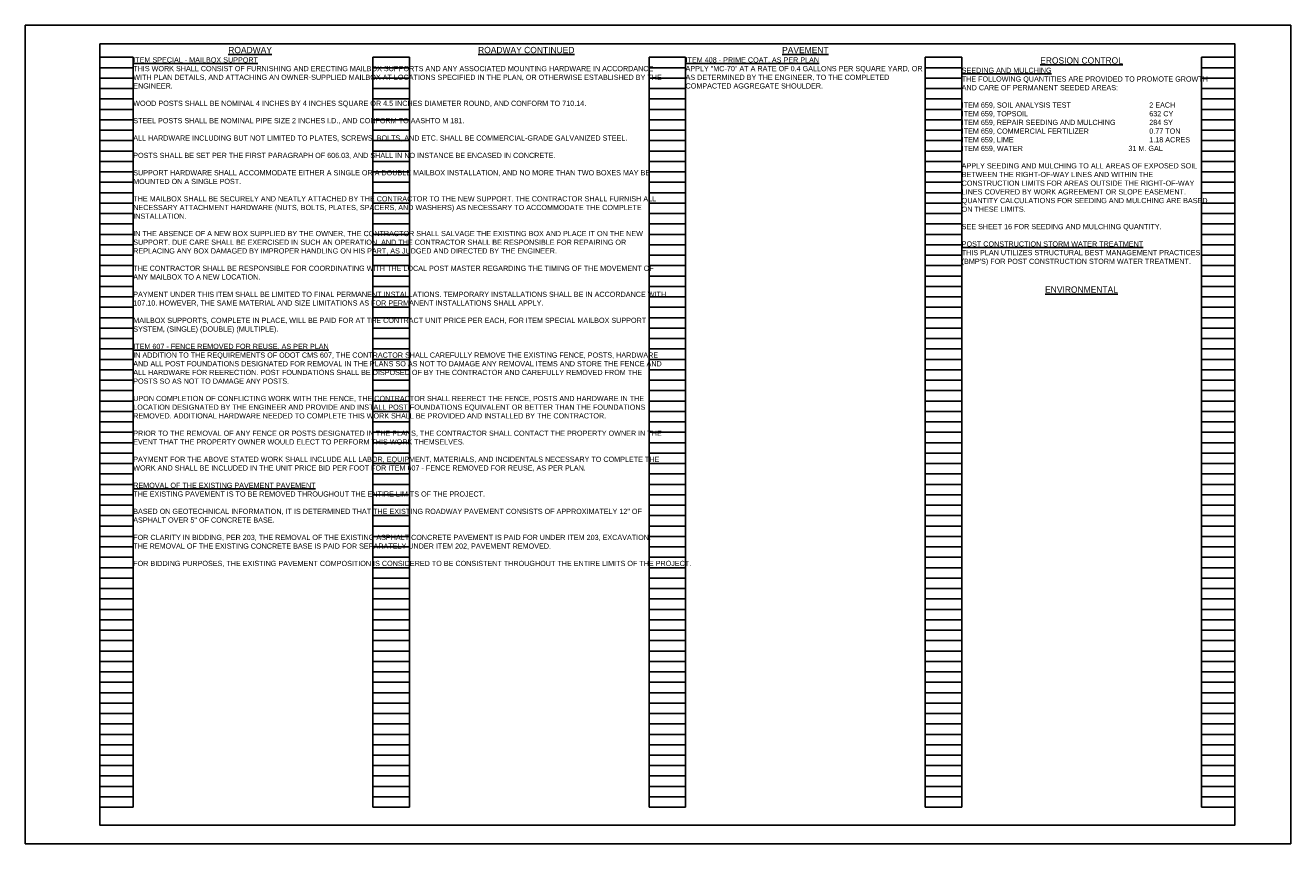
# Model space of a CAD drawing. Header units: feet. Extents: x 0 to 170, y -22 to 22.
# Tile 4 of 6: x 80 to 114, y 0 to 22. Entities that reach past the tile are written whole.
import ezdxf

# ---------------------------------------------------------------- set-up
doc = ezdxf.new("R2010")
doc.units = ezdxf.units.FT
doc.header["$LTSCALE"] = 20
doc.header["$MEASUREMENT"] = 0
doc.layers.add('0_Xref', color=7, linetype='Continuous')
doc.layers.add('TX_P_1', color=7, linetype='Continuous')
doc.styles.add('Slanted-Normal', font='font31.shx', dxfattribs={"height": 0.14})

# ---------------------------------------------------------------- blocks, each defined once
blk = doc.blocks.new('4COL')
at = {"layer": 'Defpoints', "color": 3, "linetype": 'Continuous'}
for p, q in [((2, 0.98), (2, 21.14)), ((2, 21.14), (2.9, 21.14)), ((2.9, 0.98), (2.9, 21.14)), ((9.34, 0.98), (9.34, 21.14)), ((9.34, 21.14), (10.32, 21.14)), ((10.32, 0.98), (10.32, 21.14)), ((16.76, 0.98), (16.76, 21.14)), ((16.76, 21.14), (17.74, 21.14)), ((17.74, 0.98), (17.74, 21.14)), ((24.18, 0.98), (24.18, 21.14)), ((24.18, 21.14), (25.16, 21.14)), ((25.16, 0.98), (25.16, 21.14)), ((31.6, 0.98), (31.6, 21.14)), ((31.6, 21.14), (32.5, 21.14)), ((32.5, 0.98), (32.5, 21.14)), ((2, 20.86), (2.9, 20.86)), ((9.34, 20.86), (10.32, 20.86)), ((16.76, 20.86), (17.74, 20.86)), ((24.18, 20.86), (25.16, 20.86)), ((31.6, 20.86), (32.5, 20.86)), ((2, 20.58), (2.9, 20.58)), ((9.34, 20.58), (10.32, 20.58)), ((16.76, 20.58), (17.74, 20.58)), ((24.18, 20.58), (25.16, 20.58)), ((31.6, 20.58), (32.5, 20.58)), ((2, 20.3), (2.9, 20.3)), ((9.34, 20.3), (10.32, 20.3)), ((16.76, 20.3), (17.74, 20.3)), ((24.18, 20.3), (25.16, 20.3)), ((31.6, 20.3), (32.5, 20.3)), ((2, 20.02), (2.9, 20.02)), ((2, 19.74), (2.9, 19.74)), ((9.34, 20.02), (10.32, 20.02)), ((9.34, 19.74), (10.32, 19.74)), ((16.76, 20.02), (17.74, 20.02)), ((16.76, 19.74), (17.74, 19.74)), ((24.18, 20.02), (25.16, 20.02)), ((24.18, 19.74), (25.16, 19.74)), ((31.6, 20.02), (32.5, 20.02)), ((31.6, 19.74), (32.5, 19.74)), ((2, 19.46), (2.9, 19.46)), ((9.34, 19.46), (10.32, 19.46)), ((16.76, 19.46), (17.74, 19.46)), ((24.18, 19.46), (25.16, 19.46)), ((31.6, 19.46), (32.5, 19.46)), ((2, 19.18), (2.9, 19.18)), ((9.34, 19.18), (10.32, 19.18)), ((16.76, 19.18), (17.74, 19.18)), ((24.18, 19.18), (25.16, 19.18)), ((31.6, 19.18), (32.5, 19.18)), ((2, 18.9), (2.9, 18.9)), ((9.34, 18.9), (10.32, 18.9)), ((16.76, 18.9), (17.74, 18.9)), ((24.18, 18.9), (25.16, 18.9)), ((31.6, 18.9), (32.5, 18.9)), ((2, 18.62), (2.9, 18.62)), ((9.34, 18.62), (10.32, 18.62)), ((16.76, 18.62), (17.74, 18.62)), ((24.18, 18.62), (25.16, 18.62)), ((31.6, 18.62), (32.5, 18.62)), ((2, 18.34), (2.9, 18.34)), ((2, 18.06), (2.9, 18.06)), ((9.34, 18.34), (10.32, 18.34)), ((9.34, 18.06), (10.32, 18.06)), ((16.76, 18.34), (17.74, 18.34)), ((16.76, 18.06), (17.74, 18.06)), ((24.18, 18.34), (25.16, 18.34)), ((24.18, 18.06), (25.16, 18.06)), ((31.6, 18.34), (32.5, 18.34)), ((31.6, 18.06), (32.5, 18.06)), ((2, 17.78), (2.9, 17.78)), ((9.34, 17.78), (10.32, 17.78)), ((16.76, 17.78), (17.74, 17.78)), ((24.18, 17.78), (25.16, 17.78)), ((31.6, 17.78), (32.5, 17.78)), ((2, 17.5), (2.9, 17.5)), ((9.34, 17.5), (10.32, 17.5)), ((16.76, 17.5), (17.74, 17.5)), ((24.18, 17.5), (25.16, 17.5)), ((31.6, 17.5), (32.5, 17.5)), ((2, 17.22), (2.9, 17.22)), ((9.34, 17.22), (10.32, 17.22)), ((16.76, 17.22), (17.74, 17.22)), ((24.18, 17.22), (25.16, 17.22)), ((31.6, 17.22), (32.5, 17.22)), ((2, 16.94), (2.9, 16.94)), ((9.34, 16.94), (10.32, 16.94)), ((16.76, 16.94), (17.74, 16.94)), ((24.18, 16.94), (25.16, 16.94)), ((31.6, 16.94), (32.5, 16.94)), ((2, 16.66), (2.9, 16.66)), ((2, 16.38), (2.9, 16.38)), ((9.34, 16.66), (10.32, 16.66)), ((9.34, 16.38), (10.32, 16.38)), ((16.76, 16.66), (17.74, 16.66)), ((16.76, 16.38), (17.74, 16.38)), ((24.18, 16.66), (25.16, 16.66)), ((24.18, 16.38), (25.16, 16.38)), ((31.6, 16.66), (32.5, 16.66)), ((31.6, 16.38), (32.5, 16.38)), ((2, 16.1), (2.9, 16.1)), ((9.34, 16.1), (10.32, 16.1)), ((16.76, 16.1), (17.74, 16.1)), ((24.18, 16.1), (25.16, 16.1)), ((31.6, 16.1), (32.5, 16.1)), ((2, 15.82), (2.9, 15.82)), ((9.34, 15.82), (10.32, 15.82)), ((16.76, 15.82), (17.74, 15.82)), ((24.18, 15.82), (25.16, 15.82)), ((31.6, 15.82), (32.5, 15.82)), ((2, 15.54), (2.9, 15.54)), ((9.34, 15.54), (10.32, 15.54)), ((16.76, 15.54), (17.74, 15.54)), ((24.18, 15.54), (25.16, 15.54)), ((31.6, 15.54), (32.5, 15.54)), ((2, 15.26), (2.9, 15.26)), ((2, 14.98), (2.9, 14.98)), ((9.34, 15.26), (10.32, 15.26)), ((9.34, 14.98), (10.32, 14.98)), ((16.76, 15.26), (17.74, 15.26)), ((16.76, 14.98), (17.74, 14.98)), ((24.18, 15.26), (25.16, 15.26)), ((24.18, 14.98), (25.16, 14.98)), ((31.6, 15.26), (32.5, 15.26)), ((31.6, 14.98), (32.5, 14.98)), ((2, 14.7), (2.9, 14.7)), ((9.34, 14.7), (10.32, 14.7)), ((16.76, 14.7), (17.74, 14.7)), ((24.18, 14.7), (25.16, 14.7)), ((31.6, 14.7), (32.5, 14.7)), ((2, 14.42), (2.9, 14.42)), ((9.34, 14.42), (10.32, 14.42)), ((16.76, 14.42), (17.74, 14.42)), ((24.18, 14.42), (25.16, 14.42)), ((31.6, 14.42), (32.5, 14.42)), ((2, 14.14), (2.9, 14.14)), ((9.34, 14.14), (10.32, 14.14)), ((16.76, 14.14), (17.74, 14.14)), ((24.18, 14.14), (25.16, 14.14)), ((31.6, 14.14), (32.5, 14.14)), ((2, 13.86), (2.9, 13.86)), ((9.34, 13.86), (10.32, 13.86)), ((16.76, 13.86), (17.74, 13.86)), ((24.18, 13.86), (25.16, 13.86)), ((31.6, 13.86), (32.5, 13.86)), ((2, 13.58), (2.9, 13.58)), ((2, 13.3), (2.9, 13.3)), ((9.34, 13.58), (10.32, 13.58)), ((9.34, 13.3), (10.32, 13.3)), ((16.76, 13.58), (17.74, 13.58)), ((16.76, 13.3), (17.74, 13.3)), ((24.18, 13.58), (25.16, 13.58)), ((24.18, 13.3), (25.16, 13.3)), ((31.6, 13.58), (32.5, 13.58)), ((31.6, 13.3), (32.5, 13.3)), ((2, 13.02), (2.9, 13.02)), ((9.34, 13.02), (10.32, 13.02)), ((16.76, 13.02), (17.74, 13.02)), ((24.18, 13.02), (25.16, 13.02)), ((31.6, 13.02), (32.5, 13.02)), ((2, 12.74), (2.9, 12.74)), ((9.34, 12.74), (10.32, 12.74)), ((16.76, 12.74), (17.74, 12.74)), ((24.18, 12.74), (25.16, 12.74)), ((31.6, 12.74), (32.5, 12.74)), ((2, 12.46), (2.9, 12.46)), ((9.34, 12.46), (10.32, 12.46)), ((16.76, 12.46), (17.74, 12.46)), ((24.18, 12.46), (25.16, 12.46)), ((31.6, 12.46), (32.5, 12.46)), ((2, 12.18), (2.9, 12.18)), ((2, 11.9), (2.9, 11.9)), ((9.34, 12.18), (10.32, 12.18)), ((9.34, 11.9), (10.32, 11.9)), ((16.76, 12.18), (17.74, 12.18)), ((16.76, 11.9), (17.74, 11.9)), ((24.18, 12.18), (25.16, 12.18)), ((24.18, 11.9), (25.16, 11.9)), ((31.6, 12.18), (32.5, 12.18)), ((31.6, 11.9), (32.5, 11.9)), ((2, 11.62), (2.9, 11.62)), ((9.34, 11.62), (10.32, 11.62)), ((16.76, 11.62), (17.74, 11.62)), ((24.18, 11.62), (25.16, 11.62)), ((31.6, 11.62), (32.5, 11.62)), ((2, 11.34), (2.9, 11.34)), ((9.34, 11.34), (10.32, 11.34)), ((16.76, 11.34), (17.74, 11.34)), ((24.18, 11.34), (25.16, 11.34)), ((31.6, 11.34), (32.5, 11.34)), ((2, 11.06), (2.9, 11.06)), ((9.34, 11.06), (10.32, 11.06)), ((16.76, 11.06), (17.74, 11.06)), ((24.18, 11.06), (25.16, 11.06)), ((31.6, 11.06), (32.5, 11.06)), ((2, 10.78), (2.9, 10.78)), ((9.34, 10.78), (10.32, 10.78)), ((16.76, 10.78), (17.74, 10.78)), ((24.18, 10.78), (25.16, 10.78)), ((31.6, 10.78), (32.5, 10.78)), ((2, 10.5), (2.9, 10.5)), ((2, 10.22), (2.9, 10.22)), ((9.34, 10.5), (10.32, 10.5)), ((9.34, 10.22), (10.32, 10.22)), ((16.76, 10.5), (17.74, 10.5)), ((16.76, 10.22), (17.74, 10.22)), ((24.18, 10.5), (25.16, 10.5)), ((24.18, 10.22), (25.16, 10.22)), ((31.6, 10.5), (32.5, 10.5)), ((31.6, 10.22), (32.5, 10.22)), ((2, 9.94), (2.9, 9.94)), ((9.34, 9.94), (10.32, 9.94)), ((16.76, 9.94), (17.74, 9.94)), ((24.18, 9.94), (25.16, 9.94)), ((31.6, 9.94), (32.5, 9.94)), ((2, 9.66), (2.9, 9.66)), ((9.34, 9.66), (10.32, 9.66)), ((16.76, 9.66), (17.74, 9.66)), ((24.18, 9.66), (25.16, 9.66)), ((31.6, 9.66), (32.5, 9.66)), ((2, 9.38), (2.9, 9.38)), ((9.34, 9.38), (10.32, 9.38)), ((16.76, 9.38), (17.74, 9.38)), ((24.18, 9.38), (25.16, 9.38)), ((31.6, 9.38), (32.5, 9.38)), ((2, 9.1), (2.9, 9.1)), ((9.34, 9.1), (10.32, 9.1)), ((16.76, 9.1), (17.74, 9.1)), ((24.18, 9.1), (25.16, 9.1)), ((31.6, 9.1), (32.5, 9.1)), ((2, 8.82), (2.9, 8.82)), ((2, 8.54), (2.9, 8.54)), ((9.34, 8.82), (10.32, 8.82)), ((9.34, 8.54), (10.32, 8.54)), ((16.76, 8.82), (17.74, 8.82)), ((16.76, 8.54), (17.74, 8.54)), ((24.18, 8.82), (25.16, 8.82)), ((24.18, 8.54), (25.16, 8.54)), ((31.6, 8.82), (32.5, 8.82)), ((31.6, 8.54), (32.5, 8.54)), ((2, 8.26), (2.9, 8.26)), ((9.34, 8.26), (10.32, 8.26)), ((16.76, 8.26), (17.74, 8.26)), ((24.18, 8.26), (25.16, 8.26)), ((31.6, 8.26), (32.5, 8.26)), ((2, 7.98), (2.9, 7.98)), ((9.34, 7.98), (10.32, 7.98)), ((16.76, 7.98), (17.74, 7.98)), ((24.18, 7.98), (25.16, 7.98)), ((31.6, 7.98), (32.5, 7.98)), ((2, 7.7), (2.9, 7.7)), ((9.34, 7.7), (10.32, 7.7)), ((16.76, 7.7), (17.74, 7.7)), ((24.18, 7.7), (25.16, 7.7)), ((31.6, 7.7), (32.5, 7.7)), ((2, 7.42), (2.9, 7.42)), ((9.34, 7.42), (10.32, 7.42)), ((16.76, 7.42), (17.74, 7.42)), ((24.18, 7.42), (25.16, 7.42)), ((31.6, 7.42), (32.5, 7.42)), ((2, 7.14), (2.9, 7.14)), ((2, 6.86), (2.9, 6.86)), ((9.34, 7.14), (10.32, 7.14)), ((9.34, 6.86), (10.32, 6.86)), ((16.76, 7.14), (17.74, 7.14)), ((16.76, 6.86), (17.74, 6.86)), ((24.18, 7.14), (25.16, 7.14)), ((24.18, 6.86), (25.16, 6.86)), ((31.6, 7.14), (32.5, 7.14)), ((31.6, 6.86), (32.5, 6.86)), ((2, 6.58), (2.9, 6.58)), ((9.34, 6.58), (10.32, 6.58)), ((16.76, 6.58), (17.74, 6.58)), ((24.18, 6.58), (25.16, 6.58)), ((31.6, 6.58), (32.5, 6.58)), ((2, 6.3), (2.9, 6.3)), ((9.34, 6.3), (10.32, 6.3)), ((16.76, 6.3), (17.74, 6.3)), ((24.18, 6.3), (25.16, 6.3)), ((31.6, 6.3), (32.5, 6.3)), ((2, 6.02), (2.9, 6.02)), ((9.34, 6.02), (10.32, 6.02)), ((16.76, 6.02), (17.74, 6.02)), ((24.18, 6.02), (25.16, 6.02)), ((31.6, 6.02), (32.5, 6.02)), ((2, 5.74), (2.9, 5.74)), ((2, 5.46), (2.9, 5.46)), ((9.34, 5.74), (10.32, 5.74)), ((9.34, 5.46), (10.32, 5.46)), ((16.76, 5.74), (17.74, 5.74)), ((16.76, 5.46), (17.74, 5.46)), ((24.18, 5.74), (25.16, 5.74)), ((24.18, 5.46), (25.16, 5.46)), ((31.6, 5.74), (32.5, 5.74)), ((31.6, 5.46), (32.5, 5.46)), ((2, 5.18), (2.9, 5.18)), ((9.34, 5.18), (10.32, 5.18)), ((16.76, 5.18), (17.74, 5.18)), ((24.18, 5.18), (25.16, 5.18)), ((31.6, 5.18), (32.5, 5.18)), ((2, 4.9), (2.9, 4.9)), ((9.34, 4.9), (10.32, 4.9)), ((16.76, 4.9), (17.74, 4.9)), ((24.18, 4.9), (25.16, 4.9)), ((31.6, 4.9), (32.5, 4.9)), ((2, 4.62), (2.9, 4.62)), ((9.34, 4.62), (10.32, 4.62)), ((16.76, 4.62), (17.74, 4.62)), ((24.18, 4.62), (25.16, 4.62)), ((31.6, 4.62), (32.5, 4.62)), ((2, 4.34), (2.9, 4.34)), ((9.34, 4.34), (10.32, 4.34)), ((16.76, 4.34), (17.74, 4.34)), ((24.18, 4.34), (25.16, 4.34)), ((31.6, 4.34), (32.5, 4.34)), ((2, 4.06), (2.9, 4.06)), ((2, 3.78), (2.9, 3.78)), ((9.34, 4.06), (10.32, 4.06)), ((9.34, 3.78), (10.32, 3.78)), ((16.76, 4.06), (17.74, 4.06)), ((16.76, 3.78), (17.74, 3.78)), ((24.18, 4.06), (25.16, 4.06)), ((24.18, 3.78), (25.16, 3.78)), ((31.6, 4.06), (32.5, 4.06)), ((31.6, 3.78), (32.5, 3.78)), ((2, 3.5), (2.9, 3.5)), ((9.34, 3.5), (10.32, 3.5)), ((16.76, 3.5), (17.74, 3.5)), ((24.18, 3.5), (25.16, 3.5)), ((31.6, 3.5), (32.5, 3.5)), ((2, 3.22), (2.9, 3.22)), ((9.34, 3.22), (10.32, 3.22)), ((16.76, 3.22), (17.74, 3.22)), ((24.18, 3.22), (25.16, 3.22)), ((31.6, 3.22), (32.5, 3.22)), ((2, 2.94), (2.9, 2.94)), ((9.34, 2.94), (10.32, 2.94)), ((16.76, 2.94), (17.74, 2.94)), ((24.18, 2.94), (25.16, 2.94)), ((31.6, 2.94), (32.5, 2.94)), ((2, 2.66), (2.9, 2.66)), ((9.34, 2.66), (10.32, 2.66)), ((16.76, 2.66), (17.74, 2.66)), ((24.18, 2.66), (25.16, 2.66)), ((31.6, 2.66), (32.5, 2.66)), ((2, 2.38), (2.9, 2.38)), ((2, 2.1), (2.9, 2.1)), ((9.34, 2.38), (10.32, 2.38)), ((9.34, 2.1), (10.32, 2.1)), ((16.76, 2.38), (17.74, 2.38)), ((16.76, 2.1), (17.74, 2.1)), ((24.18, 2.38), (25.16, 2.38)), ((24.18, 2.1), (25.16, 2.1)), ((31.6, 2.38), (32.5, 2.38)), ((31.6, 2.1), (32.5, 2.1)), ((2, 1.82), (2.9, 1.82)), ((9.34, 1.82), (10.32, 1.82)), ((16.76, 1.82), (17.74, 1.82)), ((24.18, 1.82), (25.16, 1.82)), ((31.6, 1.82), (32.5, 1.82)), ((2, 1.54), (2.9, 1.54)), ((9.34, 1.54), (10.32, 1.54)), ((16.76, 1.54), (17.74, 1.54)), ((24.18, 1.54), (25.16, 1.54)), ((31.6, 1.54), (32.5, 1.54)), ((2, 1.26), (2.9, 1.26)), ((9.34, 1.26), (10.32, 1.26)), ((16.76, 1.26), (17.74, 1.26)), ((24.18, 1.26), (25.16, 1.26)), ((31.6, 1.26), (32.5, 1.26)), ((2, 0.98), (2.9, 0.98)), ((9.34, 0.98), (10.32, 0.98)), ((16.76, 0.98), (17.74, 0.98)), ((24.18, 0.98), (25.16, 0.98)), ((31.6, 0.98), (32.5, 0.98))]:
    blk.add_line(p, q, dxfattribs=at)
blk.add_point((0, 0), dxfattribs=at)

msp = doc.modelspace()

# ---------------------------------------------------------------- linework, layer by layer
at = {"layer": '0_Xref', "flags": 128}
for points in [[(80, 22), (114, 22), (114, 0), (80, 0)], [(82, 21.5), (112.5, 21.5), (112.5, 0.5), (82, 0.5)]]:
    msp.add_lwpolyline(points, close=True, dxfattribs=at)

# ---------------------------------------------------------------- block references
at = {"layer": '0_Xref'}
msp.add_blockref('4COL', (80, 0), dxfattribs=at)

# ---------------------------------------------------------------- texts
at = {"layer": 'TX_P_1', "style": 'Slanted-Normal'}
for s, insert, char_height, width, attachment_point in [('{\\LROADWAY}', (86.04, 21.42), 0.17, 6.44, 2), ('{\\LROADWAY CONTINUED}', (93.46, 21.42), 0.17, 6.44, 2), ('{\\LPAVEMENT}', (100.96, 21.42), 0.17, 6.44, 2), ('{\\LITEM SPECIAL - MAILBOX SUPPORT\\P\\pxql;}THIS WORK SHALL CONSIST OF FURNISHING AND ERECTING MAILBOX SUPPORTS AND ANY ASSOCIATED MOUNTING HARDWARE IN ACCORDANCE WITH PLAN DETAILS, AND ATTACHING AN OWNER-SUPPLIED MAILBOX AT LOCATIONS SPECIFIED IN THE PLAN, OR OTHERWISE ESTABLISHED BY THE ENGINEER.\\P\\PWOOD POSTS SHALL BE NOMINAL 4 INCHES BY 4 INCHES SQUARE OR 4.5 INCHES DIAMETER ROUND, AND CONFORM TO 710.14.\\P\\PSTEEL POSTS SHALL BE NOMINAL PIPE SIZE 2 INCHES I.D., AND CONFORM TO AASHTO M 181.\\P\\PALL HARDWARE INCLUDING BUT NOT LIMITED TO PLATES, SCREWS, BOLTS, AND ETC. SHALL BE COMMERCIAL-GRADE GALVANIZED STEEL.\\P\\PPOSTS SHALL BE SET PER THE FIRST PARAGRAPH OF 606.03, AND SHALL IN NO INSTANCE BE ENCASED IN CONCRETE.\\P\\PSUPPORT HARDWARE SHALL ACCOMMODATE EITHER A SINGLE OR A DOUBLE MAILBOX INSTALLATION, AND NO MORE THAN TWO BOXES MAY BE MOUNTED ON A SINGLE POST.\\P\\PTHE MAILBOX SHALL BE SECURELY AND NEATLY ATTACHED BY THE CONTRACTOR TO THE NEW SUPPORT. THE CONTRACTOR SHALL FURNISH ALL NECESSARY ATTACHMENT HARDWARE (NUTS, BOLTS, PLATES, SPACERS, AND WASHERS) AS NECESSARY TO ACCOMMODATE THE COMPLETE INSTALLATION.\\P\\PIN THE ABSENCE OF A NEW BOX SUPPLIED BY THE OWNER, THE CONTRACTOR SHALL SALVAGE THE EXISTING BOX AND PLACE IT ON THE NEW SUPPORT. DUE CARE SHALL BE EXERCISED IN SUCH AN OPERATION, AND THE CONTRACTOR SHALL BE RESPONSIBLE FOR REPAIRING OR REPLACING ANY BOX DAMAGED BY IMPROPER HANDLING ON HIS PART, AS JUDGED AND DIRECTED BY THE ENGINEER.\\P\\PTHE CONTRACTOR SHALL BE RESPONSIBLE FOR COORDINATING WITH THE LOCAL POST MASTER REGARDING THE TIMING OF THE MOVEMENT OF ANY MAILBOX TO A NEW LOCATION.\\P\\PPAYMENT UNDER THIS ITEM SHALL BE LIMITED TO FINAL PERMANENT INSTALLATIONS. TEMPORARY INSTALLATIONS SHALL BE IN ACCORDANCE WITH 107.10. HOWEVER, THE SAME MATERIAL AND SIZE LIMITATIONS AS FOR PERMANENT INSTALLATIONS SHALL APPLY.\\P\\PMAILBOX SUPPORTS, COMPLETE IN PLACE, WILL BE PAID FOR AT THE CONTRACT UNIT PRICE PER EACH, FOR ITEM SPECIAL MAILBOX SUPPORT SYSTEM, (SINGLE) (DOUBLE) (MULTIPLE).\\P\\P\\pq*;{\\LITEM 607 - FENCE REMOVED FOR REUSE, AS PER PLAN\\P\\pql;}IN ADDITION TO THE REQUIREMENTS OF ODOT CMS 607, THE CONTRACTOR SHALL CAREFULLY REMOVE THE EXISTING FENCE, POSTS, HARDWARE AND ALL POST FOUNDATIONS DESIGNATED FOR REMOVAL IN THE PLANS SO AS NOT TO DAMAGE ANY REMOVAL ITEMS AND STORE THE FENCE AND ALL HARDWARE FOR REERECTION. POST FOUNDATIONS SHALL BE DISPOSED OF BY THE CONTRACTOR AND CAREFULLY REMOVED FROM THE POSTS SO AS NOT TO DAMAGE ANY POSTS.\\P\\PUPON COMPLETION OF CONFLICTING WORK WITH THE FENCE, THE CONTRACTOR SHALL REERECT THE FENCE, POSTS AND HARDWARE IN THE LOCATION DESIGNATED BY THE ENGINEER AND PROVIDE AND INSTALL POST FOUNDATIONS EQUIVALENT OR BETTER THAN THE FOUNDATIONS REMOVED. ADDITIONAL HARDWARE NEEDED TO COMPLETE THIS WORK SHALL BE PROVIDED AND INSTALLED BY THE CONTRACTOR.\\P\\PPRIOR TO THE REMOVAL OF ANY FENCE OR POSTS DESIGNATED IN THE PLANS, THE CONTRACTOR SHALL CONTACT THE PROPERTY OWNER IN THE EVENT THAT THE PROPERTY OWNER WOULD ELECT TO PERFORM THIS WORK THEMSELVES.\\P\\PPAYMENT FOR THE ABOVE STATED WORK SHALL INCLUDE ALL LABOR, EQUIPMENT, MATERIALS, AND INCIDENTALS NECESSARY TO COMPLETE THE WORK AND SHALL BE INCLUDED IN THE UNIT PRICE BID PER FOOT FOR ITEM 607 - FENCE REMOVED FOR REUSE, AS PER PLAN.\\P\\P{\\LREMOVAL OF THE EXISTING PAVEMENT PAVEMENT}\\PTHE EXISTING PAVEMENT IS TO BE REMOVED THROUGHOUT THE ENTIRE LIMITS OF THE PROJECT.\\P\\PBASED ON GEOTECHNICAL INFORMATION, IT IS DETERMINED THAT THE EXISTING ROADWAY PAVEMENT CONSISTS OF APPROXIMATELY 12" OF ASPHALT OVER 5" OF CONCRETE BASE.\\P\\P\\pq*;FOR CLARITY IN BIDDING, PER 203, THE REMOVAL OF THE EXISTING ASPHALT CONCRETE PAVEMENT IS PAID FOR UNDER ITEM 203, EXCAVATION.  THE REMOVAL OF THE EXISTING CONCRETE BASE IS PAID FOR SEPARATELY UNDER ITEM 202, PAVEMENT REMOVED.\\P\\pql;\\PFOR BIDDING PURPOSES, THE EXISTING PAVEMENT COMPOSITION IS CONSIDERED TO BE CONSISTENT THROUGHOUT THE ENTIRE LIMITS OF THE PROJECT.', (82.9, 21.14), 0.14, 13.88, 1), ('{\\LITEM 408 - PRIME COAT, AS PER PLAN \\P}APPLY "MC-70" AT A RATE OF 0.4 GALLONS PER SQUARE YARD, OR AS DETERMINED BY THE ENGINEER, TO THE COMPLETED COMPACTED AGGREGATE SHOULDER.', (97.74, 21.14), 0.14, 6.44, 1), ('{\\LEROSION CONTROL}', (108.38, 21.14), 0.17, 6.44, 2), ("{\\LSEEDING AND MULCHING\\P\\pxql;}THE FOLLOWING QUANTITIES ARE PROVIDED TO PROMOTE GROWTH AND CARE OF PERMANENT SEEDED AREAS:\\P\\PITEM 659, SOIL ANALYSIS TEST^I^I^I^I2 EACH\\PITEM 659, TOPSOIL^I^I^I^I^I^I632 CY\\PITEM 659, REPAIR SEEDING AND MULCHING^I^I284 SY\\PITEM 659, COMMERCIAL FERTILIZER^I^I^I0.77 TON\\PITEM 659, LIME^I^I^I^I^I^I^I1.18 ACRES\\PITEM 659, WATER^I^I^I^I^I^I31 M. GAL\\P\\PAPPLY SEEDING AND MULCHING TO ALL AREAS OF EXPOSED SOIL BETWEEN THE RIGHT-OF-WAY LINES AND WITHIN THE CONSTRUCTION LIMITS FOR AREAS OUTSIDE THE RIGHT-OF-WAY LINES COVERED BY WORK AGREEMENT OR SLOPE EASEMENT. QUANTITY CALCULATIONS FOR SEEDING AND MULCHING ARE BASED ON THESE LIMITS.\\P\\PSEE SHEET 16 FOR SEEDING AND MULCHING QUANTITY.\\P\\P\\pq*;{\\LPOST CONSTRUCTION STORM WATER TREATMENT\\P\\pql;}THIS PLAN UTILIZES STRUCTURAL BEST MANAGEMENT PRACTICES (BMP'S) FOR POST CONSTRUCTION STORM WATER TREATMENT.", (105.16, 20.86), 0.14, 6.44, 1), ('{\\LENVIRONMENTAL}', (108.38, 14.98), 0.17, 6.44, 2)]:
    msp.add_mtext(s, dxfattribs=dict(at, insert=insert, char_height=char_height, width=width, attachment_point=attachment_point))

doc.saveas('drawing.dxf')
